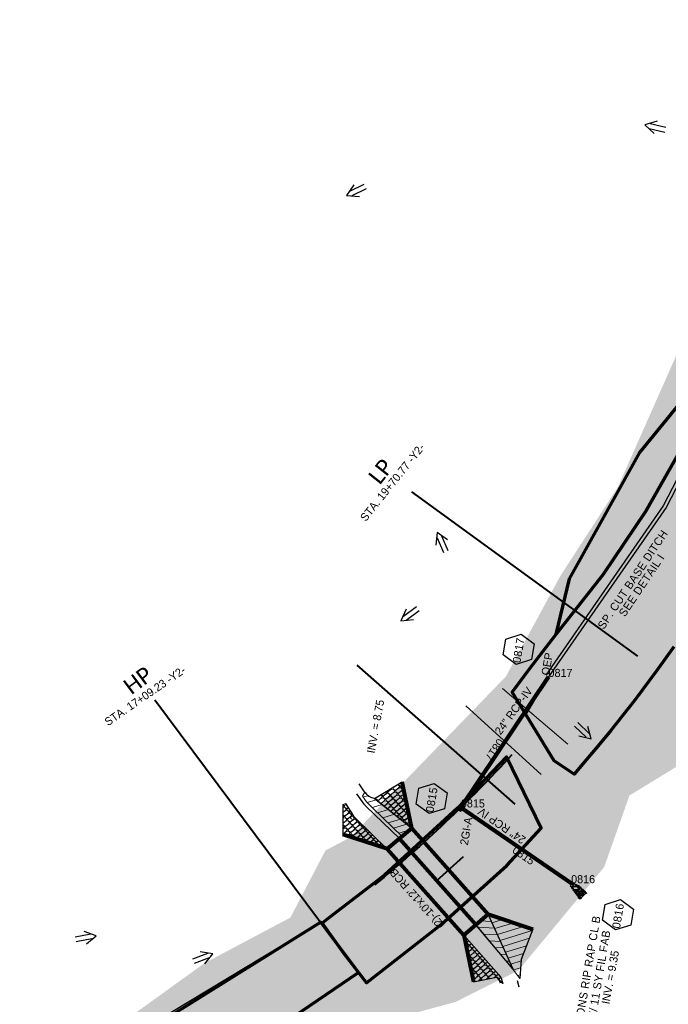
# Model space of a CAD drawing. Extents: x 1160061 to 2574774, y 200346 to 1150371.
# Tile 93 of 123: x 2482504 to 2482907, y 367612 to 368224. Entities that reach past the tile are written whole.
import ezdxf
from ezdxf.enums import TextEntityAlignment as Align

# ---------------------------------------------------------------- set-up
doc = ezdxf.new("R2010")
doc.units = 0
doc.header["$MEASUREMENT"] = 0
doc.linetypes.add('DGN Style 2', pattern=[29.296317, 17.57779, -11.718527])
for name, color, linetype, lineweight in [('Exist Plan Preparation Drainage Arrows Symbol CELL', 5, 'Continuous', 30), ('Exist Plan Preparation Watershed Blue', 5, 'Continuous', 30), ('Prop Drainage Structure Box Number Symbol CELL', 9, 'Continuous', 30), ('Prop Drainage Structure Drop Inlet Grate 2 Narrow Slots and Flat Grates 840 29 CELL', 7, 'Continuous', 30), ('Prop Drainage Structure Drop Inlet Grate 2 Narrow Slots and Sag Grates 840 24 Label', 9, 'Continuous', 30), ('Prop Drainage Structure Pipe CSP 24in Label', 9, 'Continuous', 30), ('Prop Drainage Structure Pipe RCP 24in Class III', 9, 'Continuous', 211), ('Prop Drainage Structure Pipe RCP 24in Class III Label', 9, 'Continuous', 30), ('Prop Drainage Structure Pipe RCP 24in Class IV', 9, 'Continuous', 211), ('Prop Drainage Structure Pipe Stub Out CELL', 9, 'Continuous', 30), ('Prop Drainage Structure Plot Symbol 20 Scale', 9, 'DGN Style 2', 13), ('Prop Drainage Structure Plot Symbol 50 Scale', 9, 'DGN Style 2', 13), ('Prop Drainage Structure Tops and Inverts LABEL', 1, 'Continuous', 30), ('Prop Earthen Structure Ditch Flow Line', 6, 'Rdy Ditch Special Prp', 30), ('Prop Earthen Structure Diversion Ditch', 6, 'Continuous', 30), ('Prop Erosion Rip Rap Class B', 9, 'Continuous', 0), ('Prop Erosion Rip Rap Pad at Outlet CELL', 9, 'Continuous', 30), ('Prop Erosion Rip Rap Pad at Outlet Label', 9, 'Continuous', 30), ('Prop Plan Preparation Watershed Pre Construction', 131, 'Continuous', 30), ('Prop Roadway Bridge', 1, 'Continuous', 80), ('Prop Roadway Culvert', 1, 'Continuous', 80), ('Prop Vertical Profile Ditch Grade Median Label', 5, 'Continuous', 40)]:
    doc.layers.add(name, color=color, linetype=linetype, lineweight=lineweight)
for name, color, linetype, lineweight, plot in [('Scratch_Level_5', 6, 'Continuous', 0, False), ('Scratch_Level_6', 30, 'Continuous', 0, False), ('Scratch_Level_8', 171, 'Continuous', 0, False)]:
    doc.layers.add(name, color=color, linetype=linetype, lineweight=lineweight, plot=plot)
doc.styles.add('Style-Calibri', font='CALIBRI.TTF')
doc.styles.add('Style-font001', font='font001.shx')
doc.styles.add('Style-font041', font='font041.shx')
doc.styles.add('Style-GEOMETRICFUTURA_211_M_L', font='GEOMETRICFUTURA_211_M_L.shx')
doc.linetypes.add('Rdy Ditch Special Prp', pattern='A,0.55,-0.2,[22,dgnlstyle-RdylsE.shx,S=0.001111,R=0,X=0,Y=0],-0.2,0.55', length=1.5)

# ---------------------------------------------------------------- blocks, each defined once
blk = doc.blocks.new('PROP DRAINAGE STRUCTURE BOX NUMBER SYMBOL_9')
at = {"layer": 'Prop Drainage Structure Box Number Symbol CELL', "flags": 128}
blk.add_lwpolyline([(-5.000009, 8.944294), (5.000009, 8.944294), (9.47214, 0), (5.000009, -8.944294), (-5.000009, -8.944294), (-9.47214, 0), (-5.000009, 8.944294)], dxfattribs=at)
at = {"layer": 'Prop Drainage Structure Box Number Symbol CELL', "insert": (-0.696112, -0.137742), "char_height": 4.99999, "attachment_point": 5, "line_spacing_factor": 0.6, "style": 'Style-GEOMETRICFUTURA_211_M_L'}
blk.add_mtext('\\T1.056;0815', dxfattribs=at)
blk = doc.blocks.new('PROP DRAINAGE STRUCTURE BOX NUMBER SYMBOL_10')
at = {"layer": 'Prop Drainage Structure Box Number Symbol CELL', "flags": 128}
blk.add_lwpolyline([(-5.000009, 8.944294), (5.000009, 8.944294), (9.47214, 0), (5.000009, -8.944294), (-5.000009, -8.944294), (-9.47214, 0), (-5.000009, 8.944294)], dxfattribs=at)
at = {"layer": 'Prop Drainage Structure Box Number Symbol CELL', "insert": (-0.640809, -0.137742), "char_height": 4.99999, "attachment_point": 5, "line_spacing_factor": 0.6, "style": 'Style-GEOMETRICFUTURA_211_M_L'}
blk.add_mtext('\\T1.056;0816', dxfattribs=at)
blk = doc.blocks.new('EXIST PLAN PREPARATION DRAINAGE ARROWS SYMBOL_70')
at = {"layer": 'Exist Plan Preparation Drainage Arrows Symbol CELL'}
for p, q in [((-3.867991, 1.499997), (6.131989, 1.499997)), ((-3.867991, -1.499997), (6.131989, -1.499997))]:
    blk.add_line(p, q, dxfattribs=at)
at = {"layer": 'Exist Plan Preparation Drainage Arrows Symbol CELL', "flags": 128}
blk.add_lwpolyline([(0, 3.965233), (-6.867985, 0), (0, -3.965233)], dxfattribs=at)
blk = doc.blocks.new('PROP DRAINAGE STRUCTURE BOX NUMBER SYMBOL_47')
at = {"layer": 'Prop Drainage Structure Box Number Symbol CELL', "flags": 128}
blk.add_lwpolyline([(-5.000009, 8.944294), (5.000009, 8.944294), (9.47214, 0), (5.000009, -8.944294), (-5.000009, -8.944294), (-9.47214, 0), (-5.000009, 8.944294)], dxfattribs=at)
at = {"layer": 'Prop Drainage Structure Box Number Symbol CELL', "insert": (-0.582476, -0.137742), "char_height": 4.99999, "attachment_point": 5, "line_spacing_factor": 0.6, "style": 'Style-GEOMETRICFUTURA_211_M_L'}
blk.add_mtext('\\T1.056;0817', dxfattribs=at)
blk = doc.blocks.new('PROP DRAINAGE STRUCTURE DROP INLET GRATE 2 NARROW SLOTS AND FLAT GRATES 840 29_1')
at = {"layer": 'Prop Drainage Structure Drop Inlet Grate 2 Narrow Slots and Flat Grates 840 29 CELL', "flags": 128}
for points in [[(-2, 1.16665), (2, 1.16665), (2, -1.16665), (-2, -1.16665), (-2, 1.16665)], [(-1.9375, 1.10415), (1.9375, 1.10415), (1.9375, -1.10415), (-1.9375, -1.10415), (-1.9375, 1.10415)], [(-1.9271, 1.09375), (-0.0104, 1.09375), (-0.0104, -1.09375), (-1.9271, -1.09375), (-1.9271, 1.09375)], [(-1.7604, 0.91145), (-1.5833, 0.91145), (-1.5833, -0.91145), (-1.7604, -0.91145), (-1.7604, 0.91145)], [(-1.4635, 0.91145), (-1.2864, 0.91145), (-1.2864, -0.91145), (-1.4635, -0.91145), (-1.4635, 0.91145)], [(-1.1666, 0.91145), (-0.9895, 0.91145), (-0.9895, -0.91145), (-1.1666, -0.91145), (-1.1666, 0.91145)], [(-0.8697, 0.91145), (-0.6926, 0.91145), (-0.6926, -0.91145), (-0.8697, -0.91145), (-0.8697, 0.91145)], [(-0.5728, 0.91145), (-0.3957, 0.91145), (-0.3957, -0.91145), (-0.5728, -0.91145), (-0.5728, 0.91145)], [(-0.276, 0.91145), (-0.0989, 0.91145), (-0.0989, -0.91145), (-0.276, -0.91145), (-0.276, 0.91145)], [(0.0104, 1.09375), (1.9271, 1.09375), (1.9271, -1.09375), (0.0104, -1.09375), (0.0104, 1.09375)], [(0.0989, 0.91145), (0.276, 0.91145), (0.276, -0.91145), (0.0989, -0.91145), (0.0989, 0.91145)], [(0.3958, 0.91145), (0.5729, 0.91145), (0.5729, -0.91145), (0.3958, -0.91145), (0.3958, 0.91145)], [(0.6926, 0.91145), (0.8697, 0.91145), (0.8697, -0.91145), (0.6926, -0.91145), (0.6926, 0.91145)], [(0.9895, 0.91145), (1.1666, 0.91145), (1.1666, -0.91145), (0.9895, -0.91145), (0.9895, 0.91145)], [(1.2864, 0.91145), (1.4635, 0.91145), (1.4635, -0.91145), (1.2864, -0.91145), (1.2864, 0.91145)], [(1.5833, 0.91145), (1.7604, 0.91145), (1.7604, -0.91145), (1.5833, -0.91145), (1.5833, 0.91145)]]:
    blk.add_lwpolyline(points, dxfattribs=at)
at = {"layer": 'Prop Drainage Structure Plot Symbol 20 Scale', "extrusion": (0, 0, -1)}
blk.add_solid([(2.00004, 2.00004), (-2.00004, 2.00004), (2.00004, -2.00004), (-2.00004, -2.00004)], dxfattribs=at)
at = {"layer": 'Prop Drainage Structure Plot Symbol 50 Scale', "extrusion": (0, 0, -1)}
blk.add_solid([(3.5, 3.5), (-3.5, 3.5), (3.5, -3.5), (-3.5, -3.5)], dxfattribs=at)
blk = doc.blocks.new('PROP EROSION RIP RAP PAD AT OUTLET_15')
at = {"layer": 'Prop Erosion Rip Rap Pad at Outlet CELL', "flags": 128}
for points in [[(-0.002, -0.300249), (-0.2145, -0.375249), (-0.701999, -0.612749), (-0.901998, -0.325249), (-0.901998, -0.13775), (-0.301999, 0.14975), (-0.002, -0.00025), (-0.002, -0.300249)], [(1.010498, -0.15025), (0.785498, -0.23775), (0.260499, -0.475249), (0.1105, -0.17525), (0.098, 0.01225), (0.660499, 0.262249), (0.997998, 0.14975), (1.010498, -0.15025)], [(-2.201996, -6.375237), (-2.426995, -6.200238), (-2.551995, -5.712739), (-2.326995, -5.487739), (-2.139496, -5.487739), (-1.901996, -6.075238), (-2.014496, -6.300237), (-2.201996, -6.375237)], [(-2.326995, -4.250241), (-2.026996, -4.162742), (-1.539497, -4.112742), (-1.426997, -4.450241), (-1.489497, -4.712741), (-2.126996, -4.650241), (-2.351995, -4.437741), (-2.326995, -4.250241)], [(-2.201996, -5.11274), (-1.914496, -4.88774), (-1.239498, -4.675241), (-0.901998, -4.97524), (-0.901998, -5.275239), (-1.714497, -5.600239), (-2.101996, -5.412739), (-2.201996, -5.11274)], [(-1.739497, -3.625243), (-1.939496, -3.400243), (-2.064496, -2.912744), (-1.876996, -2.687745), (-1.651997, -2.687745), (-1.451997, -3.312743), (-1.551997, -3.512743), (-1.739497, -3.625243)], [(-1.051998, -5.962738), (-1.264497, -6.075238), (-1.751996, -6.287737), (-1.951996, -5.962738), (-1.951996, -5.800238), (-1.351997, -5.562739), (-1.164498, -5.662739), (-1.051998, -5.962738)], [(-1.426997, -2.975244), (-1.651997, -2.800244), (-1.776996, -2.312745), (-1.551997, -2.087746), (-1.364497, -2.087746), (-1.139498, -2.675245), (-1.239498, -2.900244), (-1.426997, -2.975244)], [(0.0855, -5.750238), (-0.626999, -5.275239), (-1.676997, -3.887742), (-1.176998, -2.787744), (-0.389499, -2.537745), (0.960498, -4.225242), (0.860498, -5.20024), (0.198, -5.875238)], [(-1.626997, -1.062748), (-1.226998, -0.875248), (-0.251999, -0.550249), (0.285499, -1.025248), (0.248, -1.562747), (-0.939498, -1.875246), (-1.514497, -1.587747), (-1.626997, -1.187748)], [(-1.276997, -1.962746), (-1.051998, -1.950246), (-0.601999, -1.937746), (-0.476999, -2.237746), (-0.476999, -2.425245), (-1.076998, -2.437745), (-1.376997, -2.225246), (-1.276997, -1.962746)], [(-0.689499, -6.212738), (-0.914498, -6.050238), (-1.001998, -5.550239), (-0.826998, -5.325239), (-0.601999, -5.325239), (-0.389499, -5.912738), (-0.501999, -6.137738), (-0.689499, -6.212738)], [(-0.376999, -1.937746), (0.1105, -1.812746), (1.122998, -1.787746), (1.485497, -2.462745), (1.297997, -2.875244), (0.0605, -2.825244), (-0.351999, -2.412745), (-0.376999, -1.937746)], [(-0.1895, -5.887738), (0.1105, -5.762738), (0.522999, -5.862738), (0.722999, -6.200238), (0.610499, -6.387737), (0.0105, -6.400237), (-0.1895, -6.075238), (-0.1895, -5.887738)], [(0.547999, -3.700243), (0.322999, -3.525243), (0.2105, -3.037744), (0.410499, -2.800244), (0.597999, -2.837744), (0.810498, -3.400243), (0.735499, -3.587743), (0.547999, -3.700243)], [(0.697999, -1.762746), (0.510499, -1.462747), (0.272999, -0.875248), (0.610499, -0.450249), (1.010498, -0.437749), (1.222998, -1.337747), (1.035498, -1.637747), (0.697999, -1.762746)], [(1.085498, -3.950242), (0.860498, -3.725243), (0.785498, -3.250243), (0.960498, -3.012744), (1.185498, -3.012744), (1.385497, -3.650243), (1.272997, -3.837742), (1.085498, -3.950242)], [(1.222998, -5.987738), (1.022998, -5.800238), (0.935498, -5.325239), (1.122998, -5.08774), (1.347997, -5.08774), (1.522997, -5.687739), (1.410497, -5.875238), (1.222998, -5.987738)], [(1.110498, -3.975242), (1.510497, -3.850242), (2.110496, -3.837742), (2.347995, -4.350241), (2.197996, -4.662741), (1.335497, -4.587741), (1.110498, -4.262741), (1.110498, -3.975242)], [(1.660497, -3.812742), (1.422997, -3.637743), (1.310497, -3.150244), (1.522997, -2.912744), (1.710497, -2.950244), (1.910496, -3.512743), (1.847996, -3.700243), (1.660497, -3.812742)], [(2.497995, -5.962738), (2.310495, -6.150238), (1.897996, -6.275237), (1.597997, -6.087738), (1.585497, -5.762738), (2.185496, -5.675239), (2.485495, -5.775238), (2.497995, -5.962738)], [(1.985496, -5.687739), (1.760496, -5.500239), (1.647997, -5.01274), (1.847996, -4.78774), (2.035496, -4.82524), (2.247996, -5.375239), (2.172996, -5.562739), (1.985496, -5.687739)], [(-3.264493, -9.562731), (-2.964494, -9.475231), (-2.476995, -9.425231), (-2.364495, -9.76273), (-2.426995, -10.02523), (-3.064494, -9.96273), (-3.289493, -9.75023), (-3.264493, -9.562731)], [(-3.101994, -10.562729), (-2.801994, -10.475229), (-2.314495, -10.425229), (-2.201996, -10.762728), (-2.264495, -11.025228), (-2.901994, -10.962728), (-3.126994, -10.750228), (-3.101994, -10.562729)], [(-2.951994, -8.950232), (-2.651995, -8.850232), (-2.164496, -8.800232), (-2.051996, -9.137732), (-2.114496, -9.400231), (-2.751994, -9.337731), (-2.976994, -9.125232), (-2.951994, -8.950232)], [(-2.389495, -7.400235), (-2.614495, -7.225236), (-2.739495, -6.737737), (-2.514495, -6.512737), (-2.326995, -6.512737), (-2.089496, -7.100236), (-2.201996, -7.325235), (-2.389495, -7.400235)], [(-2.389495, -8.775232), (-2.589495, -8.512733), (-2.739495, -8.025234), (-2.514495, -7.837734), (-2.339495, -7.837734), (-2.089496, -8.437733), (-2.201996, -8.662733), (-2.389495, -8.775232)], [(-1.501997, -7.700235), (-1.714497, -7.775234), (-2.201996, -7.887734), (-2.426995, -7.675235), (-2.439495, -7.525235), (-1.951996, -7.287735), (-1.651997, -7.400235), (-1.539497, -7.587735)], [(-2.439495, -9.82523), (-1.926996, -9.737731), (-0.951998, -9.687731), (-0.589499, -10.387729), (-0.801998, -10.875228), (-2.001996, -10.825228), (-2.426995, -10.350229), (-2.439495, -9.82523)], [(-2.039496, -6.400237), (-1.514497, -6.287737), (-0.501999, -6.362737), (-0.1895, -6.962736), (-0.351999, -7.487735), (-1.551997, -7.412735), (-2.089496, -6.925236), (-2.039496, -6.400237)], [(-1.676997, -8.800232), (-1.751996, -8.612733), (-1.964496, -8.125234), (-1.664497, -7.887734), (-1.476997, -7.887734), (-1.239498, -8.525233), (-1.451997, -8.687733), (-1.676997, -8.800232)], [(-0.501999, -9.337731), (-0.839498, -9.525231), (-1.551997, -9.662731), (-1.851996, -9.362731), (-1.851996, -9.062732), (-1.039498, -8.825232), (-0.664499, -8.925232), (-0.501999, -9.337731)], [(-0.976998, -8.475233), (-1.214498, -8.262733), (-1.326997, -7.775234), (-1.101998, -7.550235), (-0.914498, -7.575235), (-0.714499, -8.137734), (-0.789498, -8.362733), (-0.976998, -8.475233)], [(0.1355, -7.525235), (0.322999, -7.925234), (0.647999, -8.937732), (0.173, -9.425231), (-0.351999, -9.437731), (-0.639499, -8.250233), (-0.501999, -7.637735), (0.023, -7.562735)], [(-0.476999, -10.18773), (-0.1145, -10.11273), (0.522999, -10.10023), (0.735499, -10.625229), (0.660499, -10.912728), (-0.276999, -10.825228), (-0.514499, -10.525229), (-0.476999, -10.18773)], [(2.097996, -7.025236), (1.635497, -7.300235), (0.547999, -7.775234), (-0.102, -7.075236), (-0.1145, -6.587737), (1.297997, -6.137738), (2.010496, -6.412737), (2.222996, -7.012736)], [(0.410499, -10.16273), (0.1855, -9.97523), (0.048, -9.487731), (0.272999, -9.262731), (0.460499, -9.262731), (0.697999, -9.86273), (0.597999, -10.08773), (0.410499, -10.16273)], [(0.910498, -8.687733), (0.722999, -8.525233), (0.547999, -7.987734), (0.772998, -7.762734), (0.960498, -7.800234), (1.197998, -8.387733), (1.135498, -8.575233), (0.910498, -8.687733)], [(1.397997, -9.025232), (1.710497, -9.425231), (2.035496, -10.400229), (1.560497, -10.937728), (1.035498, -10.825228), (0.697999, -9.637731), (0.885498, -9.187732), (1.397997, -8.950232)], [(1.122998, -7.775234), (1.422997, -7.650235), (1.835496, -7.750234), (2.035496, -8.087734), (1.922996, -8.275233), (1.322997, -8.287733), (1.122998, -7.962734), (1.122998, -7.775234)], [(2.560495, -8.700233), (2.297995, -8.925232), (1.860496, -9.012732), (1.585497, -8.837732), (1.572997, -8.537733), (2.172996, -8.450233), (2.472995, -8.512733), (2.560495, -8.700233)], [(1.772996, -9.437731), (2.072996, -9.325231), (2.485495, -9.425231), (2.672995, -9.76273), (2.560495, -9.95023), (1.960496, -9.96273), (1.772996, -9.625231), (1.772996, -9.437731)], [(2.247996, -8.087734), (2.010496, -7.912734), (1.897996, -7.425235), (2.097996, -7.187736), (2.285495, -7.225236), (2.497995, -7.775234), (2.435495, -7.962734), (2.247996, -8.087734)], [(2.260495, -11.175228), (2.022996, -11.000228), (1.910496, -10.512729), (2.122996, -10.275229), (2.310495, -10.312729), (2.522995, -10.862728), (2.447995, -11.050228), (2.260495, -11.175228)]]:
    blk.add_lwpolyline(points, dxfattribs=at)
blk = doc.blocks.new('PROP DRAINAGE STRUCTURE PIPE STUB OUT_2')
at = {"layer": 'Prop Drainage Structure Pipe Stub Out CELL', "flags": 128}
blk.add_lwpolyline([(-0.01575, 0), (0, 0.01575), (0.01575, 0), (0, -0.01575), (-0.01575, 0)], dxfattribs=at)
at = {"layer": 'Prop Drainage Structure Pipe Stub Out CELL', "style": 'Style-font001'}
blk.add_text('SO', height=0.010368, dxfattribs=at).set_placement((0, 0), align=Align.MIDDLE_CENTER)
blk = doc.blocks.new('EXIST PLAN PREPARATION DRAINAGE ARROWS SYMBOL_158')
at = {"layer": 'Exist Plan Preparation Drainage Arrows Symbol CELL'}
for p, q in [((-3.867991, 1.499997), (6.131989, 1.499997)), ((-3.867991, -1.499997), (6.131989, -1.499997))]:
    blk.add_line(p, q, dxfattribs=at)
at = {"layer": 'Exist Plan Preparation Drainage Arrows Symbol CELL', "flags": 128}
blk.add_lwpolyline([(0, 3.965233), (-6.867985, 0), (0, -3.965233)], dxfattribs=at)
blk = doc.blocks.new('EXIST PLAN PREPARATION DRAINAGE ARROWS SYMBOL_159')
at = {"layer": 'Exist Plan Preparation Drainage Arrows Symbol CELL'}
for p, q in [((-3.867991, 1.499997), (6.131989, 1.499997)), ((-3.867991, -1.499997), (6.131989, -1.499997))]:
    blk.add_line(p, q, dxfattribs=at)
at = {"layer": 'Exist Plan Preparation Drainage Arrows Symbol CELL', "flags": 128}
blk.add_lwpolyline([(0, 3.965233), (-6.867985, 0), (0, -3.965233)], dxfattribs=at)
blk = doc.blocks.new('EXIST PLAN PREPARATION DRAINAGE ARROWS SYMBOL_160')
at = {"layer": 'Exist Plan Preparation Drainage Arrows Symbol CELL'}
for p, q in [((-3.867991, 1.499997), (6.131989, 1.499997)), ((-3.867991, -1.499997), (6.131989, -1.499997))]:
    blk.add_line(p, q, dxfattribs=at)
at = {"layer": 'Exist Plan Preparation Drainage Arrows Symbol CELL', "flags": 128}
blk.add_lwpolyline([(0, 3.965233), (-6.867985, 0), (0, -3.965233)], dxfattribs=at)
blk = doc.blocks.new('EXIST PLAN PREPARATION DRAINAGE ARROWS SYMBOL_178')
at = {"layer": 'Exist Plan Preparation Drainage Arrows Symbol CELL'}
for p, q in [((-3.867991, 1.499997), (6.131989, 1.499997)), ((-3.867991, -1.499997), (6.131989, -1.499997))]:
    blk.add_line(p, q, dxfattribs=at)
at = {"layer": 'Exist Plan Preparation Drainage Arrows Symbol CELL', "flags": 128}
blk.add_lwpolyline([(0, 3.965233), (-6.867985, 0), (0, -3.965233)], dxfattribs=at)
blk = doc.blocks.new('EXIST PLAN PREPARATION DRAINAGE ARROWS SYMBOL_180')
at = {"layer": 'Exist Plan Preparation Drainage Arrows Symbol CELL'}
for p, q in [((-3.867991, 1.499997), (6.131989, 1.499997)), ((-3.867991, -1.499997), (6.131989, -1.499997))]:
    blk.add_line(p, q, dxfattribs=at)
at = {"layer": 'Exist Plan Preparation Drainage Arrows Symbol CELL', "flags": 128}
blk.add_lwpolyline([(0, 3.965233), (-6.867985, 0), (0, -3.965233)], dxfattribs=at)
blk = doc.blocks.new('EXIST PLAN PREPARATION DRAINAGE ARROWS SYMBOL_216')
at = {"layer": 'Exist Plan Preparation Drainage Arrows Symbol CELL'}
for p, q in [((-3.867991, 1.499997), (6.131989, 1.499997)), ((-3.867991, -1.499997), (6.131989, -1.499997))]:
    blk.add_line(p, q, dxfattribs=at)
at = {"layer": 'Exist Plan Preparation Drainage Arrows Symbol CELL', "flags": 128}
blk.add_lwpolyline([(0, 3.965233), (-6.867985, 0), (0, -3.965233)], dxfattribs=at)

msp = doc.modelspace()

# ---------------------------------------------------------------- hatches: boundary and pattern name
at = {"layer": 'Prop Earthen Structure Diversion Ditch', "lineweight": 13}
h = msp.add_hatch(dxfattribs=at)
h.set_pattern_fill('HATCH', color=256, style=0, pattern_type=2)
h.set_pattern_definition([(16.952, (2482740.7156, 367723.223), (-1.16627, 3.8262), [])])
h.paths.add_polyline_path([(2482747.23, 367721.63), (2482723.9, 367740.18), (2482722.44, 367740.61), (2482721.31, 367741.12), (2482720.18, 367741.84), (2482719.22, 367742.57), (2482718.56, 367743.27), (2482717.99, 367743.96), (2482716.46, 367741.48), (2482719, 367737.93), (2482723.19, 367733.92), (2482740.96, 367716.63)])
h = msp.add_hatch(dxfattribs=at)
h.set_pattern_fill('HATCH', color=256, style=0, pattern_type=2)
h.set_pattern_definition([(356.952, (2482813.3433, 367614.6978), (0.2127, 3.99434), [])])
h.paths.add_polyline_path([(2482810.01, 367634.12), (2482786.88, 367661.87), (2482794.64, 367668.18)])
h = msp.add_hatch(dxfattribs=at)
h.set_pattern_fill('HATCH', color=256, style=0, pattern_type=2)
h.set_pattern_definition([(16.952, (2482816.4633, 367635.425), (-1.16627, 3.8262), [])])
h.paths.add_polyline_path([(2482815.12, 367640.17), (2482814.3, 367628.36), (2482810.01, 367634.12), (2482794.64, 367668.18), (2482822.36, 367658.97)])
at = {"layer": 'Prop Erosion Rip Rap Class B'}
h = msp.add_hatch(dxfattribs=at)
h.set_pattern_fill('PROP EROSION RIP RAP SINGLE STONE', color=256, style=0, pattern_type=2)
h.set_pattern_definition([(229.8493, (2482730.6424, 367739.47946), (10.2940595, 12.6315086), [1.18618, -35.38568]), (221.952, (2482729.8775, 367738.5728), (-4.67304, -0.82217), [2.17506, -1.84994]), (155.5527, (2482728.25993, 367737.11876), (-17.7441873, 7.698472), [1.65672, -28.50347]), (114.1865, (2482726.75174, 367737.8044), (-1.679621, 1.868563), [1.04681, -12.14474]), (38.7039, (2482726.32285, 367738.75932), (-31.6138213, -25.038799), [2.86112, -41.48512]), (350.6464, (2482728.5556, 367740.5484), (-4.67304, -0.82217), [1.3158, -5.12247]), (311.952, (2482729.854, 367740.3345), (-4.67304, -0.8222), [1.1631, -1.3494])])
h.paths.add_polyline_path([(2482726.08, 367738.54), (2482747.23, 367721.63), (2482741.16, 367750.51), (2482723.9, 367740.18)])
h = msp.add_hatch(dxfattribs=at)
h.set_pattern_fill('PROP EROSION RIP RAP SINGLE STONE', color=256, style=0, pattern_type=2)
h.set_pattern_definition([(229.8493, (2482708.8811, 367718.77435), (10.2940595, 12.6315086), [1.18618, -35.38568]), (221.952, (2482708.1162, 367717.8677), (-4.67304, -0.82217), [2.17506, -1.84994]), (155.5527, (2482706.49864, 367716.41365), (-17.7441873, 7.698472), [1.65672, -28.50347]), (114.1865, (2482704.99045, 367717.0993), (-1.679621, 1.868563), [1.04681, -12.14474]), (38.7039, (2482704.56156, 367718.05422), (-31.6138213, -25.038799), [2.86112, -41.48512]), (350.6464, (2482706.7943, 367719.8433), (-4.67304, -0.82217), [1.3158, -5.12247]), (311.952, (2482708.0926, 367719.6294), (-4.67304, -0.8222), [1.1631, -1.3494])])
h.paths.add_polyline_path([(2482704.32, 367717.83), (2482731.91, 367708.75), (2482727.36, 367713.01), (2482712.36, 367727.6), (2482711.63, 367728.38), (2482710.87, 367729.44), (2482706.17, 367736.9), (2482704.37, 367736.36)])
h = msp.add_hatch(dxfattribs=at)
h.set_pattern_fill('PROP EROSION RIP RAP SINGLE STONE', color=256, style=0, pattern_type=2)
h.set_pattern_definition([(228.9106, (2482791.09937, 367639.3575), (10.4996126, 12.461172), [1.18618, -35.38568]), (221.013, (2482790.3198, 367638.4635), (-4.68588, -0.7455), [2.17506, -1.84994]), (154.614, (2482788.67856, 367637.03615), (-17.6156864, 7.9881317), [1.65672, -28.50347]), (113.2478, (2482787.1818, 367637.7464), (-1.648784, 1.89583), [1.04682, -12.14474]), (37.7653, (2482786.76862, 367638.70823), (-32.019775, -24.5175276), [2.86112, -41.48512]), (349.708, (2482789.0304, 367640.4605), (-4.68588, -0.74551), [1.3158, -5.12247]), (311.013, (2482790.325, 367640.2254), (-4.6859, -0.7455), [1.1631, -1.3494])])
h.paths.add_polyline_path([(2482779.44, 367655.18), (2482785.51, 367626.29), (2482799.72, 367629.18), (2482800.16, 367628.87), (2482800.91, 367628.15), (2482801.43, 367627.38), (2482801.62, 367627), (2482801.78, 367626.72), (2482803.61, 367625.13), (2482803.1, 367627.09), (2482802.9, 367627.66), (2482802.72, 367628.16), (2482802.5, 367628.62), (2482802.09, 367629.38), (2482801.68, 367630.02), (2482801.29, 367630.52)])
at = {"layer": 'Scratch_Level_6'}
msp.add_hatch(color=256, dxfattribs=at).paths.add_polyline_path([(2482474.94, 367420.19), (2482471.85, 367422.73), (2482435.26, 367476.58), (2482402.2, 367525.23), (2482419.97, 367532.15), (2482463.91, 367534.88), (2482527.41, 367572.3), (2482618.46, 367637.89), (2482671.72, 367666.15), (2482693.43, 367707.74), (2482708.83, 367715.94), (2482765.41, 367774.37), (2482805.67, 367815.95), (2482839.36, 367878.19), (2482875.27, 367933.64), (2482906.17, 368003.38), (2482956.63, 368117.24), (2482997.93, 368220.2), (2483035.29, 368334), (2483022.84, 368369.74), (2483006.48, 368416.66), (2483006.73, 368451.15), (2483018.08, 368468.6), (2483051.39, 368519.82), (2483091.71, 368572.45), (2483122.05, 368623.39), (2483136.32, 368658.7), (2483152.52, 368717.58), (2483158.4, 368738.99), (2483146.72, 368749.86), (2483127.93, 368755.75), (2483121.57, 368767.87), (2483128.62, 368790.48), (2483169.99, 368777.58), (2483190.23, 368788.76), (2483226.15, 368898.23), (2483267.42, 368990.7), (2483259.21, 368996.77), (2483254.64, 369000.15), (2483249.25, 369012.75), (2483249.71, 369021.8), (2483257.25, 369033.68), (2483268.66, 369040.08), (2483274.76, 369040.36), (2483397.82, 369000.76), (2483457.41, 368981.59), (2483457.92, 368979.7), (2483437.83, 368974.25), (2483391.28, 368955.58), (2483356.18, 368956.57), (2483325.68, 368884.36), (2483300.89, 368825.65), (2483230.14, 368668.08), (2483289.79, 368649.03), (2483314.22, 368661.15), (2483339.18, 368713.24), (2483351.73, 368722), (2483383.47, 368708.28), (2483348, 368626.25), (2483284.1, 368575.05), (2483233.64, 368569.54), (2483189.22, 368407.23), (2483134.3, 368265.97), (2483058.6, 368071.25), (2483051.2, 368015.06), (2483013.43, 367969.92), (2482938.88, 367836.08), (2482928.31, 367770.02), (2482882.4, 367741.99), (2482866.68, 367697.56), (2482813.39, 367633.34), (2482774.37, 367613.73), (2482720.52, 367599.21), (2482670.31, 367566.66), (2482592.3, 367530.38), (2482505.23, 367478.62), (2482485.7, 367449.46)])

# ---------------------------------------------------------------- linework, layer by layer
at = {"layer": 'Exist Plan Preparation Watershed Blue', "color": 5, "linetype": 'Continuous', "lineweight": 70, "flags": 128}
for points in [[(2482836.93, 367842.06), (2482845.14, 367876.6), (2482888.75, 367954.93), (2482918.23, 367991.04), (2482929.75, 368030.82), (2482963.45, 368092.7), (2482975.73, 368105.82), (2482964.86, 368075.76), (2482954.44, 368046.35), (2482936.6, 368002.44), (2482915.97, 367959.76), (2482892.45, 367918.61), (2482866.07, 367879.29), (2482836.93, 367842.06)], [(2482704.9, 367643.84), (2482719.02, 367625.7), (2482765.47, 367661.86), (2482806.09, 367698.49), (2482827.54, 367721.62), (2482806.08, 367765.9), (2482775.44, 367734.08), (2482730.21, 367692.43), (2482694.59, 367665.18), (2482691.4, 367662.74), (2482704.9, 367643.84)], [(2482534.15, 367535.14), (2482586.47, 367566.95), (2482605.85, 367546.12), (2482656.78, 367584.24), (2482653.85, 367591.04), (2482714.12, 367632), (2482690.64, 367663.31), (2482579.98, 367594.35), (2482557.02, 367580.54), (2482515.1, 367557.43), (2482518.26, 367543.74), (2482534.15, 367535.14)]]:
    msp.add_lwpolyline(points, close=True, dxfattribs=at)
msp.add_lwpolyline([(2482909.91, 367834.32), (2482899.43, 367819.6), (2482885.71, 367801.24), (2482870.73, 367782.28), (2482863.81, 367773.87), (2482853.4, 367761.62), (2482847.93, 367755.17), (2482835.59, 367763.58), (2482835.59, 367763.58), (2482809.46, 367806.09), (2482820.22, 367820.58), (2482836.93, 367842.06), (2482866.07, 367879.29), (2482892.45, 367918.61), (2482915.97, 367959.76)], dxfattribs=at)
at = {"layer": 'Prop Drainage Structure Pipe RCP 24in Class III'}
msp.add_line((2482777.65, 367734.53), (2482846.14, 367687.48), dxfattribs=at)
at = {"layer": 'Prop Drainage Structure Pipe RCP 24in Class IV'}
msp.add_line((2482832.1, 367815.61), (2482777.65, 367734.53), dxfattribs=at)
at = {"layer": 'Prop Earthen Structure Ditch Flow Line', "linetype": 'Rdy Ditch Special Prp', "ltscale": 50}
msp.add_line((2482818.12, 367792.19), (2482832.1, 367815.61), dxfattribs=at)
at = {"layer": 'Prop Earthen Structure Ditch Flow Line', "linetype": 'Rdy Ditch Special Prp', "ltscale": 50, "flags": 128}
for points in [[(2483060.58, 368325.37), (2483014.05, 368191.09), (2482940.21, 367992.94), (2482903.42, 367921.78), (2482830.45, 367816.75)], [(2483062.47, 368324.72), (2483015.93, 368190.41), (2482942.04, 367992.12), (2482905.14, 367920.74), (2482832.1, 367815.61)]]:
    msp.add_lwpolyline(points, dxfattribs=at)
at = {"layer": 'Prop Earthen Structure Diversion Ditch'}
for p, q in [((2482717.79, 367744.26), (2482714.44, 367749.1)), ((2482723.9, 367740.18), (2482741.16, 367750.51)), ((2482717.47, 367736.62), (2482712.92, 367742.9)), ((2482704.37, 367736.36), (2482704.32, 367717.83)), ((2482710.87, 367729.44), (2482706.17, 367736.9)), ((2482723.9, 367740.18), (2482747.23, 367721.63)), ((2482739.57, 367715.19), (2482718.62, 367735.29)), ((2482712.36, 367727.6), (2482731.82, 367708.67)), ((2482809.89, 367634.28), (2482784.9, 367664.1)), ((2482810.02, 367634.1), (2482794.64, 367668.18)), ((2482801.29, 367630.52), (2482779.44, 367655.18)), ((2482803.1, 367627.09), (2482803.61, 367625.13)), ((2482812.64, 367627.12), (2482813.71, 367623.09))]:
    msp.add_line(p, q, dxfattribs=at)
at = {"layer": 'Prop Earthen Structure Diversion Ditch', "lineweight": 30}
for p, q in [((2482785.51, 367626.29), (2482799.72, 367629.18)), ((2482801.91, 367626.2), (2482802.04, 367625.69))]:
    msp.add_line(p, q, dxfattribs=at)
at = {"layer": 'Prop Earthen Structure Diversion Ditch', "lineweight": 13, "flags": 128}
for points in [[(2482747.23, 367721.63), (2482723.9, 367740.18), (2482722.44, 367740.61), (2482721.31, 367741.12), (2482720.18, 367741.84), (2482719.22, 367742.57), (2482718.56, 367743.27), (2482717.99, 367743.96), (2482716.46, 367741.48), (2482719, 367737.93), (2482723.19, 367733.92), (2482740.96, 367716.63), (2482747.23, 367721.63)], [(2482810.01, 367634.12), (2482786.88, 367661.87), (2482794.64, 367668.18), (2482810.01, 367634.12)], [(2482815.12, 367640.17), (2482814.3, 367628.36), (2482810.01, 367634.12), (2482794.64, 367668.18), (2482822.36, 367658.97), (2482815.12, 367640.17)]]:
    msp.add_lwpolyline(points, close=True, dxfattribs=at)
at = {"layer": 'Prop Earthen Structure Diversion Ditch', "lineweight": 30, "flags": 128}
msp.add_lwpolyline([(2482822.36, 367658.97), (2482815.12, 367640.17), (2482814.3, 367628.36)], dxfattribs=at)
at = {"layer": 'Prop Earthen Structure Diversion Ditch'}
for centre, start, end in [((2482726.01, 367749.96), 214.72956, 257.85102), ((2482725.57, 367742.48), 215.91042, 225.97851)]:
    msp.add_arc(centre, 10, start, end, dxfattribs=at)
at = {"layer": 'Prop Earthen Structure Diversion Ditch', "extrusion": (0, 0, -1)}
for centre, radius, start, end in [((-2482700.39, 367721.58), 10.88, 143.45547, 148.70481), ((-2482719.33, 367734.77), 10, 314.20087, 327.8121), ((-2482793.51, 367624.23), 10, 141.0452, 163.37504)]:
    msp.add_arc(centre, radius, start, end, dxfattribs=at)
at = {"layer": 'Prop Earthen Structure Diversion Ditch', "lineweight": 30}
msp.add_arc((2482797.07, 367624.95), 5, 14.55181, 57.89187, dxfattribs=at)
at = {"layer": 'Prop Erosion Rip Rap Class B', "flags": 128}
for points in [[(2482726.08, 367738.54), (2482747.23, 367721.63), (2482741.16, 367750.51), (2482723.9, 367740.18), (2482726.08, 367738.54)], [(2482704.32, 367717.83), (2482731.91, 367708.75), (2482727.36, 367713.01), (2482712.36, 367727.6), (2482711.63, 367728.38), (2482710.87, 367729.44), (2482706.17, 367736.9), (2482704.37, 367736.36), (2482704.32, 367717.83)], [(2482779.44, 367655.18), (2482779.44, 367655.18), (2482785.51, 367626.29), (2482799.72, 367629.18), (2482800.16, 367628.87), (2482800.91, 367628.15), (2482801.43, 367627.38), (2482801.62, 367627), (2482801.78, 367626.72), (2482803.61, 367625.13), (2482803.1, 367627.09), (2482802.9, 367627.66), (2482802.72, 367628.16), (2482802.5, 367628.62), (2482802.09, 367629.38), (2482801.68, 367630.02), (2482801.29, 367630.52), (2482779.44, 367655.18)]]:
    msp.add_lwpolyline(points, close=True, dxfattribs=at)
at = {"layer": 'Prop Plan Preparation Watershed Pre Construction', "color": 200, "flags": 128}
msp.add_lwpolyline([(2482639.5, 367571.31), (2482656.78, 367584.24), (2482653.85, 367591.04), (2482714.12, 367632), (2482690.64, 367663.31), (2482562.65, 367586.13), (2482608.24, 367583.34), (2482639.5, 367571.31)], close=True, dxfattribs=at)
at = {"layer": 'Prop Roadway Culvert'}
for p, q in [((2482747.23, 367721.63), (2482741.16, 367750.51)), ((2482731.91, 367708.75), (2482704.32, 367717.83)), ((2482731.91, 367708.75), (2482747.23, 367721.63)), ((2482747.23, 367721.63), (2482794.64, 367668.18)), ((2482739.57, 367715.19), (2482786.88, 367661.87)), ((2482731.92, 367708.75), (2482779.44, 367655.18)), ((2482779.44, 367655.18), (2482794.64, 367668.18)), ((2482794.64, 367668.18), (2482822.36, 367658.97)), ((2482779.44, 367655.18), (2482785.51, 367626.29))]:
    msp.add_line(p, q, dxfattribs=at)
at = {"layer": 'Prop Vertical Profile Ditch Grade Median Label'}
for p, q in [((2482746.92, 367930.64), (2482887.36, 367828.51)), ((2482587.4, 367801.4), (2482704.9, 367643.84))]:
    msp.add_line(p, q, dxfattribs=at)
at = {"layer": 'Scratch_Level_5', "lineweight": 40}
for p, q in [((2482713.02, 367822.84), (2482811.13, 367736.53)), ((2482762.42, 367688.96), (2482779.18, 367704.02))]:
    msp.add_line(p, q, dxfattribs=at)
at = {"layer": 'Scratch_Level_5'}
for p, q in [((2482803.59, 367808.51), (2482844.07, 367773.76)), ((2482780.74, 367797.6), (2482827.51, 367755.03))]:
    msp.add_line(p, q, dxfattribs=at)
at = {"layer": 'Scratch_Level_5', "lineweight": 40, "extrusion": (0, 0, -1)}
msp.add_arc((-2482187.79, 368337.26), 843.33, 222.53087, 230.51419, dxfattribs=at)

# ---------------------------------------------------------------- block references
at = {"layer": 'Exist Plan Preparation Drainage Arrows Symbol CELL'}
for name, p, rotation in [('EXIST PLAN PREPARATION DRAINAGE ARROWS SYMBOL_70', (2482898.64, 368156.89), 346.905836), ('EXIST PLAN PREPARATION DRAINAGE ARROWS SYMBOL_178', (2482712.79, 368117.59), 26.323291), ('EXIST PLAN PREPARATION DRAINAGE ARROWS SYMBOL_159', (2482765.75, 367899.09), 293.828852), ('EXIST PLAN PREPARATION DRAINAGE ARROWS SYMBOL_158', (2482745.91, 367854.44), 36.130181), ('EXIST PLAN PREPARATION DRAINAGE ARROWS SYMBOL_160', (2482853.68, 367781.91), 135.694201), ('EXIST PLAN PREPARATION DRAINAGE ARROWS SYMBOL_180', (2482544.27, 367653.65), 190.360853), ('EXIST PLAN PREPARATION DRAINAGE ARROWS SYMBOL_216', (2482617.12, 367641.13), 200.944017)]:
    msp.add_blockref(name, p, dxfattribs=dict(at, rotation=rotation))
at = {"layer": 'Prop Drainage Structure Box Number Symbol CELL', "rotation": 80.485857}
for name, p in [('PROP DRAINAGE STRUCTURE BOX NUMBER SYMBOL_47', (2482813.47, 367832.73)), ('PROP DRAINAGE STRUCTURE BOX NUMBER SYMBOL_9', (2482759.49, 367740.07)), ('PROP DRAINAGE STRUCTURE BOX NUMBER SYMBOL_10', (2482875.31, 367667.92))]:
    msp.add_blockref(name, p, dxfattribs=at)
at = {"layer": 'Prop Drainage Structure Pipe Stub Out CELL', "rotation": 40}
msp.add_blockref('PROP DRAINAGE STRUCTURE PIPE STUB OUT_2', (2482832.1, 367815.61), dxfattribs=at)
at = {"layer": 'Prop Drainage Structure Plot Symbol 20 Scale', "rotation": 224.381766}
msp.add_blockref('PROP DRAINAGE STRUCTURE DROP INLET GRATE 2 NARROW SLOTS AND FLAT GRATES 840 29_1', (2482777.65, 367734.53), dxfattribs=at)
at = {"layer": 'Prop Erosion Rip Rap Pad at Outlet CELL', "rotation": 45}
msp.add_blockref('PROP EROSION RIP RAP PAD AT OUTLET_15', (2482846.14, 367687.48), dxfattribs=at)

# ---------------------------------------------------------------- texts
at = {"layer": 'Prop Drainage Structure Drop Inlet Grate 2 Narrow Slots and Sag Grates 840 24 Label', "style": 'Style-GEOMETRICFUTURA_211_M_L'}
for s, rotation, p in [('OEP', 80.58009, (2482831.22, 367823.61)), ('2GI-A', 80.48586, (2482780.93, 367719.78))]:
    msp.add_text(s, height=5, rotation=rotation, dxfattribs=at).set_placement(p, align=Align.MIDDLE_CENTER)
at = {"layer": 'Prop Drainage Structure Pipe CSP 24in Label', "style": 'Style-GEOMETRICFUTURA_211_M_L'}
msp.add_text('24" RCP IV', height=5, rotation=145.51149, dxfattribs=at).set_placement((2482803.06, 367723.14), align=Align.MIDDLE_CENTER)
at = {"layer": 'Prop Drainage Structure Pipe RCP 24in Class III Label', "style": 'Style-GEOMETRICFUTURA_211_M_L'}
msp.add_text('24" RCP-IV', height=5, rotation=53.99329, dxfattribs=at).set_placement((2482810.4, 367794.54), align=Align.MIDDLE_CENTER)
at = {"layer": 'Prop Drainage Structure Tops and Inverts LABEL', "char_height": 5, "attachment_point": 1, "rotation": 79.59558, "line_spacing_factor": 0.6, "style": 'Style-GEOMETRICFUTURA_211_M_L'}
for s, insert in [('INV. = 8.75', (2482719.09, 367768.75)), ('INV. = 9.35', (2482864.97, 367612.95))]:
    msp.add_mtext(s, dxfattribs=dict(at, insert=insert))
at = {"layer": 'Prop Earthen Structure Ditch Flow Line', "insert": (2482887.21, 367874.32), "char_height": 5, "attachment_point": 5, "rotation": 56.19369, "line_spacing_factor": 0.786545, "style": 'Style-GEOMETRICFUTURA_211_M_L'}
msp.add_mtext('\\T1.057;SP. CUT BASE DITCH\\PSEE DETAIL I\\P', dxfattribs=at)
at = {"layer": 'Prop Erosion Rip Rap Pad at Outlet Label', "insert": (2482859.74, 367630.49), "char_height": 5, "attachment_point": 5, "rotation": 80.58007, "line_spacing_factor": 0.900001, "style": 'Style-GEOMETRICFUTURA_211_M_L'}
msp.add_mtext('\\T1.057;3 TONS RIP RAP CL B\\PW/ 11 SY FIL FAB', dxfattribs=at)
at = {"layer": 'Prop Roadway Bridge', "insert": (2482764.19, 367658.49), "char_height": 5, "attachment_point": 1, "rotation": 131.57362, "line_spacing_factor": 0.9, "style": 'Style-GEOMETRICFUTURA_211_M_L'}
msp.add_mtext("(2)-10'x12' RCB", dxfattribs=at)
at = {"layer": 'Prop Vertical Profile Ditch Grade Median Label', "lineweight": 0, "style": 'Style-GEOMETRICFUTURA_211_M_L'}
for s, rotation, p in [('STA. 19+70.77 -Y2-', 51.32149, (2482714.63, 367914.86)), ('STA. 17+09.23 -Y2-', 34.70103, (2482555.57, 367789.03))]:
    msp.add_text(s, height=5, rotation=rotation, dxfattribs=at).set_placement(p, align=Align.TOP_LEFT)
at = {"layer": 'Prop Vertical Profile Ditch Grade Median Label', "lineweight": 0, "style": 'Style-Calibri'}
for s, rotation, p in [('LP', 51.75916, (2482731.76, 367940.16)), ('HP', 36.91225, (2482580, 367809.52))]:
    msp.add_text(s, height=10, rotation=rotation, dxfattribs=at).set_placement(p, align=Align.CENTER)
at = {"layer": 'Scratch_Level_8', "linetype": 'Continuous', "style": 'Style-font041'}
for s, p in [('0817', (2482832.1, 367820.61)), ('0815', (2482777.65, 367739.53)), ('0816', (2482846.14, 367692.48))]:
    msp.add_text(s, height=5, dxfattribs=at).set_placement(p, align=Align.TOP_LEFT)
at = {"layer": 'Scratch_Level_8', "linetype": 'Continuous', "lineweight": 30, "style": 'Style-font041'}
for s, rotation, p in [('0817', 236.11661, (2482804.87, 367775.07)), ('0815', 325.51149, (2482811.89, 367711.01))]:
    msp.add_text(s, height=5, rotation=rotation, dxfattribs=at).set_placement(p, align=Align.TOP_LEFT)

doc.saveas('drawing.dxf')
